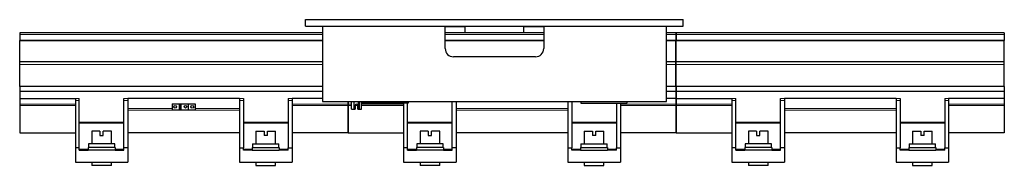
# Model space of a CAD drawing. Header units: millimetres. Extents: x 0 to 841, y 0 to 594.
# Tile 7 of 14: x 202 to 301, y 389 to 404. Entities that reach past the tile are written whole.
import ezdxf

# ---------------------------------------------------------------- set-up
doc = ezdxf.new("R2010")
doc.units = ezdxf.units.MM

msp = doc.modelspace()

# ---------------------------------------------------------------- linework, layer by layer
at = {"color": 7, "linetype": 'Continuous', "lineweight": 30}
for p, q in [((230.559, 403.352), (230.559, 404.018)), ((230.559, 404.018), (268.893, 404.018)), ((268.893, 403.352), (268.893, 404.018)), ((230.559, 403.352), (234.959, 403.352)), ((232.259, 403.335), (232.259, 395.685)), ((244.726, 403.335), (232.259, 403.335)), ((234.959, 403.352), (234.959, 403.335)), ((242.293, 403.352), (257.159, 403.352)), ((242.293, 403.352), (242.293, 403.335)), ((244.726, 401.068), (244.726, 403.335)), ((244.726, 403.335), (246.726, 403.335)), ((246.726, 403.335), (246.726, 402.665)), ((252.726, 402.665), (252.726, 403.335)), ((252.726, 403.335), (254.726, 403.335)), ((254.726, 403.335), (254.726, 401.068)), ((267.193, 403.335), (254.726, 403.335)), ((257.159, 403.352), (257.159, 403.335)), ((264.493, 403.352), (268.893, 403.352)), ((264.493, 403.352), (264.493, 403.335)), ((267.193, 395.685), (267.193, 403.335)), ((232.259, 402.665), (201.526, 402.665)), ((201.526, 402.665), (201.526, 402.511)), ((201.526, 402.511), (201.526, 401.91)), ((232.259, 401.91), (201.526, 401.91)), ((201.526, 401.853), (201.526, 401.91)), ((254.726, 402.665), (244.726, 402.665)), ((254.726, 401.91), (244.726, 401.91)), ((268.159, 402.665), (267.193, 402.665)), ((268.159, 401.91), (267.193, 401.91)), ((268.159, 402.665), (268.159, 402.511)), ((268.159, 402.511), (268.159, 401.91)), ((268.159, 401.853), (268.159, 401.91)), ((301.493, 402.665), (268.193, 402.665)), ((268.193, 402.665), (268.193, 402.511)), ((268.193, 402.511), (268.193, 401.91)), ((301.493, 401.91), (268.193, 401.91)), ((268.193, 401.853), (268.193, 401.91)), ((301.493, 402.665), (301.493, 402.511)), ((301.493, 402.511), (301.493, 401.91)), ((301.493, 401.853), (301.493, 401.91)), ((232.259, 401.853), (201.526, 401.853)), ((201.526, 399.736), (201.526, 401.853)), ((254.726, 401.853), (244.726, 401.853)), ((268.159, 401.853), (267.193, 401.853)), ((268.159, 399.736), (268.159, 401.853)), ((301.493, 401.853), (268.193, 401.853)), ((268.193, 399.736), (268.193, 401.853)), ((301.493, 399.736), (301.493, 401.853)), ((253.893, 400.235), (245.559, 400.235)), ((201.526, 399.715), (201.526, 399.736)), ((232.259, 399.715), (201.526, 399.715)), ((201.526, 399.448), (201.526, 399.715)), ((201.526, 397.215), (201.526, 399.448)), ((268.159, 399.715), (267.193, 399.715)), ((268.159, 399.715), (268.159, 399.736)), ((268.159, 399.448), (268.159, 399.715)), ((268.159, 397.215), (268.159, 399.448)), ((268.193, 399.715), (268.193, 399.736)), ((301.493, 399.715), (268.193, 399.715)), ((268.193, 399.448), (268.193, 399.715)), ((268.193, 397.215), (268.193, 399.448)), ((301.493, 399.715), (301.493, 399.736)), ((301.493, 399.448), (301.493, 399.715)), ((301.493, 397.215), (301.493, 399.448)), ((232.259, 397.215), (201.526, 397.215)), ((201.526, 397.215), (201.526, 396.718)), ((268.159, 397.215), (267.193, 397.215)), ((268.159, 397.215), (268.159, 396.718)), ((301.493, 397.215), (268.193, 397.215)), ((268.193, 397.215), (268.193, 396.718)), ((301.493, 397.215), (301.493, 396.718)), ((232.259, 396.718), (201.526, 396.718)), ((201.526, 396.718), (201.526, 395.985)), ((201.526, 395.985), (207.176, 395.985)), ((201.526, 395.985), (201.526, 395.423)), ((207.176, 395.985), (207.176, 395.779)), ((207.576, 395.779), (207.576, 395.985)), ((212.109, 395.779), (212.109, 395.985)), ((212.509, 395.985), (212.509, 395.779)), ((223.843, 395.985), (212.509, 395.985)), ((223.843, 395.985), (223.843, 395.779)), ((224.243, 395.985), (224.243, 395.779)), ((228.776, 395.985), (228.776, 395.779)), ((229.176, 395.985), (229.176, 395.779)), ((232.259, 395.985), (229.176, 395.985)), ((268.159, 396.718), (267.193, 396.718)), ((268.159, 395.985), (267.193, 395.985)), ((268.159, 396.718), (268.159, 395.985)), ((268.159, 395.985), (268.159, 395.423)), ((301.493, 396.718), (268.193, 396.718)), ((268.193, 396.718), (268.193, 395.985)), ((268.193, 395.985), (273.843, 395.985)), ((268.193, 395.985), (268.193, 395.423)), ((273.843, 395.985), (273.843, 395.779)), ((274.243, 395.779), (274.243, 395.985)), ((278.776, 395.779), (278.776, 395.985)), ((279.176, 395.985), (279.176, 395.779)), ((290.509, 395.985), (279.176, 395.985)), ((290.509, 395.985), (290.509, 395.779)), ((290.909, 395.985), (290.909, 395.779)), ((295.443, 395.985), (295.443, 395.779)), ((295.843, 395.985), (295.843, 395.779)), ((301.493, 395.985), (295.843, 395.985)), ((301.493, 396.718), (301.493, 395.985)), ((301.493, 395.985), (301.493, 395.423)), ((201.526, 395.423), (201.526, 395.265)), ((201.526, 395.265), (201.526, 392.485)), ((207.176, 395.779), (207.176, 390.985)), ((207.576, 390.985), (207.576, 395.779)), ((212.109, 390.985), (212.109, 395.779)), ((212.509, 395.779), (212.509, 390.985)), ((217.009, 395.452), (217.009, 394.852)), ((217.009, 395.452), (217.709, 395.452)), ((217.709, 395.452), (217.709, 394.852)), ((217.709, 395.452), (217.846, 395.452)), ((217.846, 395.452), (217.846, 394.852)), ((217.846, 395.452), (217.859, 395.452)), ((217.859, 395.452), (217.859, 394.852)), ((217.859, 395.452), (217.873, 395.452)), ((217.873, 395.452), (217.873, 394.852)), ((217.873, 395.452), (218.643, 395.452)), ((218.643, 395.452), (218.643, 394.852)), ((218.643, 395.452), (219.343, 395.452)), ((219.343, 395.452), (219.343, 394.852)), ((223.843, 395.779), (223.843, 390.985)), ((224.243, 395.779), (224.243, 390.985)), ((228.776, 395.779), (228.776, 390.985)), ((229.176, 395.779), (229.176, 390.985)), ((232.259, 395.685), (267.193, 395.685)), ((234.826, 395.685), (234.826, 395.423)), ((234.826, 395.423), (234.826, 395.265)), ((234.826, 395.265), (234.826, 392.485)), ((234.859, 395.685), (234.859, 395.423)), ((234.859, 395.423), (234.859, 395.265)), ((234.859, 395.265), (234.859, 392.485)), ((235.226, 394.918), (235.226, 395.685)), ((235.226, 394.918), (235.486, 394.918)), ((235.486, 394.918), (235.486, 395.685)), ((235.486, 394.918), (235.593, 394.918)), ((235.593, 395.285), (235.593, 394.918)), ((235.859, 394.918), (235.859, 395.285)), ((235.859, 394.918), (235.876, 394.918)), ((235.876, 394.918), (236.043, 394.918)), ((236.043, 394.918), (236.043, 395.685)), ((236.043, 394.918), (236.226, 394.918)), ((236.226, 394.918), (236.226, 395.685)), ((236.293, 395.685), (236.293, 395.518)), ((240.959, 395.518), (236.293, 395.518)), ((240.509, 395.518), (240.509, 390.985)), ((240.909, 390.985), (240.909, 395.518)), ((240.959, 395.685), (240.959, 395.518)), ((245.443, 390.985), (245.443, 395.685)), ((245.843, 395.685), (245.843, 390.985)), ((257.176, 395.685), (257.176, 390.985)), ((257.576, 395.685), (257.576, 390.985)), ((258.493, 395.685), (258.493, 395.518)), ((258.493, 395.518), (263.159, 395.518)), ((262.109, 395.518), (262.109, 390.985)), ((262.509, 395.518), (262.509, 390.985)), ((263.159, 395.685), (263.159, 395.518)), ((268.159, 395.423), (268.159, 395.265)), ((268.159, 395.265), (268.159, 392.485)), ((268.193, 395.423), (268.193, 395.265)), ((268.193, 395.265), (268.193, 392.485)), ((273.843, 395.779), (273.843, 390.985)), ((274.243, 390.985), (274.243, 395.779)), ((278.776, 390.985), (278.776, 395.779)), ((279.176, 395.779), (279.176, 390.985)), ((290.509, 395.779), (290.509, 390.985)), ((290.909, 395.779), (290.909, 390.985)), ((295.443, 395.779), (295.443, 390.985)), ((295.843, 395.779), (295.843, 390.985)), ((301.493, 395.423), (301.493, 395.265)), ((301.493, 395.265), (301.493, 392.485)), ((217.009, 394.852), (217.709, 394.852)), ((217.709, 394.852), (217.846, 394.852)), ((217.846, 394.852), (217.859, 394.852)), ((217.859, 394.852), (217.873, 394.852)), ((217.873, 394.852), (218.643, 394.852)), ((218.643, 394.852), (219.343, 394.852)), ((201.526, 392.485), (207.176, 392.485)), ((208.843, 392.668), (208.843, 391.368)), ((209.673, 392.668), (208.843, 392.668)), ((209.673, 392.668), (209.673, 392.235)), ((209.673, 392.235), (210.013, 392.235)), ((210.013, 392.235), (210.013, 392.668)), ((210.843, 392.668), (210.013, 392.668)), ((210.843, 391.368), (210.843, 392.668)), ((223.843, 392.485), (212.509, 392.485)), ((225.509, 392.668), (225.509, 391.368)), ((225.509, 392.668), (226.339, 392.668)), ((226.339, 392.668), (226.339, 392.235)), ((226.679, 392.235), (226.339, 392.235)), ((226.679, 392.235), (226.679, 392.668)), ((226.679, 392.668), (227.509, 392.668)), ((227.509, 391.368), (227.509, 392.668)), ((234.826, 392.485), (229.176, 392.485)), ((234.859, 392.485), (240.509, 392.485)), ((242.176, 392.668), (242.176, 391.368)), ((243.006, 392.668), (242.176, 392.668)), ((243.006, 392.668), (243.006, 392.235)), ((243.006, 392.235), (243.346, 392.235)), ((243.346, 392.235), (243.346, 392.668)), ((244.176, 392.668), (243.346, 392.668)), ((244.176, 391.368), (244.176, 392.668)), ((257.176, 392.485), (245.843, 392.485)), ((258.843, 392.668), (258.843, 391.368)), ((258.843, 392.668), (259.673, 392.668)), ((259.673, 392.668), (259.673, 392.235)), ((260.013, 392.235), (259.673, 392.235)), ((260.013, 392.235), (260.013, 392.668)), ((260.013, 392.668), (260.843, 392.668)), ((260.843, 391.368), (260.843, 392.668)), ((268.159, 392.485), (262.509, 392.485)), ((268.193, 392.485), (273.843, 392.485)), ((275.509, 392.668), (275.509, 391.368)), ((276.339, 392.668), (275.509, 392.668)), ((276.339, 392.668), (276.339, 392.235)), ((276.339, 392.235), (276.679, 392.235)), ((276.679, 392.235), (276.679, 392.668)), ((277.509, 392.668), (276.679, 392.668)), ((277.509, 391.368), (277.509, 392.668)), ((290.509, 392.485), (279.176, 392.485)), ((292.176, 392.668), (292.176, 391.368)), ((292.176, 392.668), (293.006, 392.668)), ((293.006, 392.668), (293.006, 392.235)), ((293.346, 392.235), (293.006, 392.235)), ((293.346, 392.235), (293.346, 392.668)), ((293.346, 392.668), (294.176, 392.668)), ((294.176, 391.368), (294.176, 392.668)), ((301.493, 392.485), (295.843, 392.485)), ((207.576, 390.985), (207.176, 390.985)), ((207.176, 390.985), (207.176, 389.518)), ((207.576, 390.718), (207.576, 390.985)), ((211.209, 391.002), (208.476, 391.002)), ((208.476, 391.002), (208.476, 390.718)), ((208.509, 391.368), (208.509, 391.002)), ((211.176, 391.368), (208.509, 391.368)), ((211.176, 391.002), (211.176, 391.368)), ((211.209, 391.002), (211.209, 390.718)), ((212.109, 390.718), (212.109, 390.985)), ((212.509, 390.985), (212.109, 390.985)), ((212.509, 390.985), (212.509, 389.518)), ((223.843, 390.985), (223.843, 389.518)), ((223.843, 390.985), (224.243, 390.985)), ((224.243, 390.718), (224.243, 390.985)), ((225.143, 391.002), (225.143, 390.718)), ((225.143, 391.002), (227.876, 391.002)), ((225.176, 391.368), (225.176, 391.002)), ((225.176, 391.368), (227.843, 391.368)), ((227.843, 391.002), (227.843, 391.368)), ((227.876, 391.002), (227.876, 390.718)), ((228.776, 390.718), (228.776, 390.985)), ((228.776, 390.985), (229.176, 390.985)), ((229.176, 390.985), (229.176, 389.518)), ((240.509, 390.985), (240.509, 389.518)), ((240.909, 390.985), (240.509, 390.985)), ((240.909, 390.718), (240.909, 390.985)), ((241.809, 391.002), (241.809, 390.718)), ((244.543, 391.002), (241.809, 391.002)), ((241.843, 391.368), (241.843, 391.002)), ((244.509, 391.368), (241.843, 391.368)), ((244.509, 391.002), (244.509, 391.368)), ((244.543, 391.002), (244.543, 390.718)), ((245.443, 390.718), (245.443, 390.985)), ((245.843, 390.985), (245.443, 390.985)), ((245.843, 390.985), (245.843, 389.518)), ((257.176, 390.985), (257.176, 389.518)), ((257.176, 390.985), (257.576, 390.985)), ((257.576, 390.718), (257.576, 390.985)), ((258.476, 391.002), (258.476, 390.718)), ((258.476, 391.002), (261.209, 391.002)), ((258.509, 391.368), (258.509, 391.002)), ((258.509, 391.368), (261.176, 391.368)), ((261.176, 391.002), (261.176, 391.368)), ((261.209, 391.002), (261.209, 390.718)), ((262.109, 390.718), (262.109, 390.985)), ((262.109, 390.985), (262.509, 390.985)), ((262.509, 390.985), (262.509, 389.518)), ((273.843, 390.985), (273.843, 389.518)), ((274.243, 390.985), (273.843, 390.985)), ((274.243, 390.718), (274.243, 390.985)), ((275.143, 391.002), (275.143, 390.718)), ((277.876, 391.002), (275.143, 391.002)), ((275.176, 391.368), (275.176, 391.002)), ((277.843, 391.368), (275.176, 391.368)), ((277.843, 391.002), (277.843, 391.368)), ((277.876, 391.002), (277.876, 390.718)), ((278.776, 390.718), (278.776, 390.985)), ((279.176, 390.985), (278.776, 390.985)), ((279.176, 390.985), (279.176, 389.518)), ((290.509, 390.985), (290.909, 390.985)), ((290.509, 390.985), (290.509, 389.518)), ((290.909, 390.718), (290.909, 390.985)), ((291.809, 391.002), (291.809, 390.718)), ((291.809, 391.002), (294.543, 391.002)), ((291.843, 391.368), (291.843, 391.002)), ((291.843, 391.368), (294.509, 391.368)), ((294.509, 391.002), (294.509, 391.368)), ((294.543, 391.002), (294.543, 390.718)), ((295.443, 390.718), (295.443, 390.985)), ((295.443, 390.985), (295.843, 390.985)), ((295.843, 390.985), (295.843, 389.518)), ((207.576, 390.718), (208.476, 390.718)), ((211.209, 390.718), (208.476, 390.718)), ((211.209, 390.718), (212.109, 390.718)), ((225.143, 390.718), (224.243, 390.718)), ((225.143, 390.718), (227.876, 390.718)), ((228.776, 390.718), (227.876, 390.718)), ((240.909, 390.718), (241.809, 390.718)), ((244.543, 390.718), (241.809, 390.718)), ((244.543, 390.718), (245.443, 390.718)), ((258.476, 390.718), (257.576, 390.718)), ((258.476, 390.718), (261.209, 390.718)), ((262.109, 390.718), (261.209, 390.718)), ((274.243, 390.718), (275.143, 390.718)), ((277.876, 390.718), (275.143, 390.718)), ((277.876, 390.718), (278.776, 390.718)), ((291.809, 390.718), (290.909, 390.718)), ((291.809, 390.718), (294.543, 390.718)), ((295.443, 390.718), (294.543, 390.718)), ((207.176, 389.518), (212.509, 389.518)), ((208.843, 389.518), (208.843, 389.185)), ((210.843, 389.185), (208.843, 389.185)), ((210.843, 389.185), (210.843, 389.518)), ((223.843, 389.518), (229.176, 389.518)), ((225.509, 389.518), (225.509, 389.185)), ((225.509, 389.185), (227.509, 389.185)), ((227.509, 389.185), (227.509, 389.518)), ((240.509, 389.518), (245.843, 389.518)), ((242.176, 389.518), (242.176, 389.185)), ((244.176, 389.185), (242.176, 389.185)), ((244.176, 389.185), (244.176, 389.518)), ((257.176, 389.518), (262.509, 389.518)), ((258.843, 389.518), (258.843, 389.185)), ((258.843, 389.185), (260.843, 389.185)), ((260.843, 389.185), (260.843, 389.518)), ((273.843, 389.518), (279.176, 389.518)), ((275.509, 389.518), (275.509, 389.185)), ((277.509, 389.185), (275.509, 389.185)), ((277.509, 389.185), (277.509, 389.518)), ((290.509, 389.518), (295.843, 389.518)), ((292.176, 389.518), (292.176, 389.185)), ((292.176, 389.185), (294.176, 389.185)), ((294.176, 389.185), (294.176, 389.518))]:
    msp.add_line(p, q, dxfattribs=at)
at = {"color": 8, "linetype": 'Continuous', "lineweight": 15}
for p, q in [((232.259, 402.511), (201.526, 402.511)), ((254.726, 402.511), (244.726, 402.511)), ((268.159, 402.511), (267.193, 402.511)), ((301.493, 402.511), (268.193, 402.511)), ((232.259, 399.736), (201.526, 399.736)), ((232.259, 399.448), (201.526, 399.448)), ((268.159, 399.736), (267.193, 399.736)), ((268.159, 399.448), (267.193, 399.448)), ((301.493, 399.736), (268.193, 399.736)), ((301.493, 399.448), (268.193, 399.448)), ((207.576, 395.985), (207.176, 395.985)), ((212.509, 395.985), (212.109, 395.985)), ((223.843, 395.985), (224.243, 395.985)), ((228.776, 395.985), (229.176, 395.985)), ((274.243, 395.985), (273.843, 395.985)), ((279.176, 395.985), (278.776, 395.985)), ((290.509, 395.985), (290.909, 395.985)), ((295.443, 395.985), (295.843, 395.985)), ((201.526, 395.423), (207.176, 395.423)), ((201.526, 395.265), (207.176, 395.265)), ((207.576, 395.779), (207.176, 395.779)), ((212.509, 395.779), (212.109, 395.779)), ((217.009, 394.975), (212.509, 394.975)), ((223.843, 394.975), (219.343, 394.975)), ((223.843, 395.779), (224.243, 395.779)), ((228.776, 395.779), (229.176, 395.779)), ((234.826, 395.423), (229.176, 395.423)), ((234.826, 395.265), (229.176, 395.265)), ((234.859, 395.423), (235.226, 395.423)), ((234.859, 395.265), (235.226, 395.265)), ((235.593, 395.265), (235.859, 395.265)), ((235.876, 394.918), (235.876, 395.685)), ((236.226, 395.423), (240.509, 395.423)), ((236.226, 395.265), (240.509, 395.265)), ((257.176, 394.975), (245.843, 394.975)), ((268.159, 395.423), (262.509, 395.423)), ((268.159, 395.265), (262.509, 395.265)), ((268.193, 395.423), (273.843, 395.423)), ((268.193, 395.265), (273.843, 395.265)), ((274.243, 395.779), (273.843, 395.779)), ((279.176, 395.779), (278.776, 395.779)), ((290.509, 394.975), (279.176, 394.975)), ((290.509, 395.779), (290.909, 395.779)), ((295.443, 395.779), (295.843, 395.779)), ((301.493, 395.423), (295.843, 395.423)), ((301.493, 395.265), (295.843, 395.265)), ((223.843, 394.817), (212.509, 394.817)), ((257.176, 394.817), (245.843, 394.817)), ((290.509, 394.817), (279.176, 394.817)), ((207.576, 393.571), (212.109, 393.571)), ((207.576, 393.466), (212.109, 393.466)), ((228.776, 393.571), (224.243, 393.571)), ((228.776, 393.466), (224.243, 393.466)), ((240.909, 393.571), (245.443, 393.571)), ((240.909, 393.466), (245.443, 393.466)), ((262.109, 393.571), (257.576, 393.571)), ((262.109, 393.466), (257.576, 393.466)), ((274.243, 393.571), (278.776, 393.571)), ((274.243, 393.466), (278.776, 393.466)), ((295.443, 393.571), (290.909, 393.571)), ((295.443, 393.466), (290.909, 393.466)), ((207.576, 390.828), (208.476, 390.828)), ((211.209, 390.828), (212.109, 390.828)), ((225.143, 390.828), (224.243, 390.828)), ((228.776, 390.828), (227.876, 390.828)), ((240.909, 390.828), (241.809, 390.828)), ((244.543, 390.828), (245.443, 390.828)), ((258.476, 390.828), (257.576, 390.828)), ((262.109, 390.828), (261.209, 390.828)), ((274.243, 390.828), (275.143, 390.828)), ((277.876, 390.828), (278.776, 390.828)), ((291.809, 390.828), (290.909, 390.828)), ((295.443, 390.828), (294.543, 390.828))]:
    msp.add_line(p, q, dxfattribs=at)
at = {"color": 7, "linetype": 'Continuous', "lineweight": 30}
for centre, radius in [((217.309, 395.142), 0.15), ((218.359, 395.152), 0.133), ((219.043, 395.142), 0.15)]:
    msp.add_circle(centre, radius, dxfattribs=at)
for centre, radius, start, end in [((245.559, 401.068), 0.833, 180, 270), ((253.893, 401.068), 0.833, 270, 0), ((235.726, 395.285), 0.133, 0, 180)]:
    msp.add_arc(centre, radius, start, end, dxfattribs=at)

doc.saveas('drawing.dxf')
